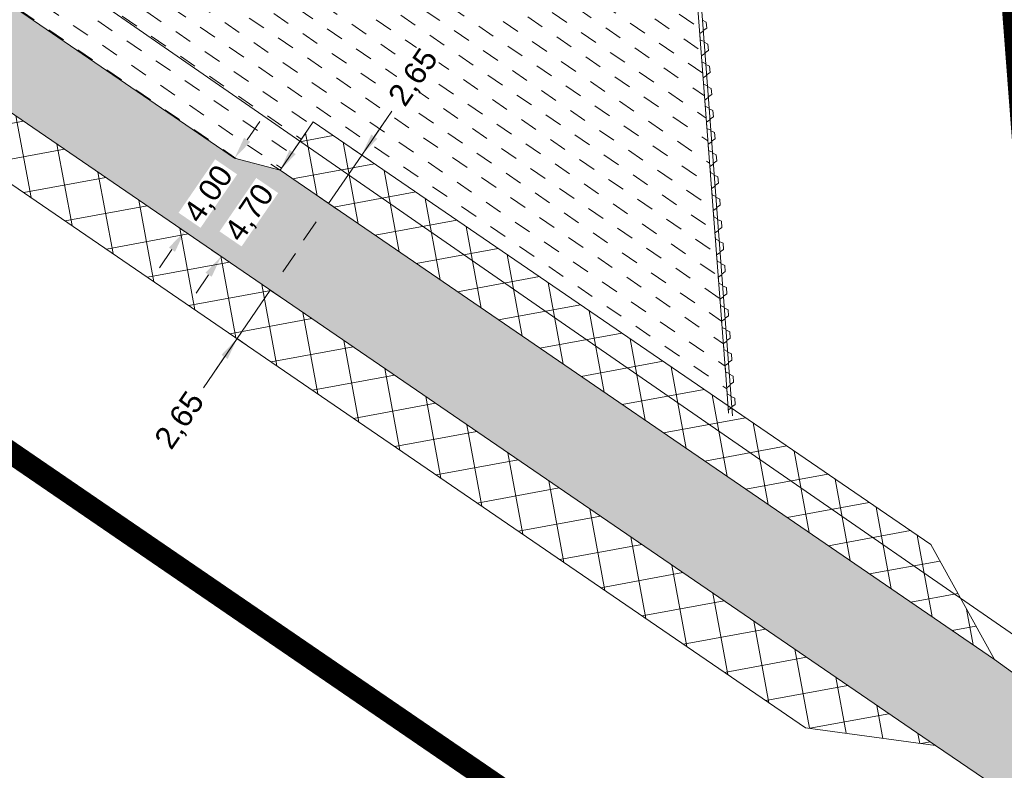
# Model space of a CAD drawing. Header units: metres. Extents: x 68442 to 71740, y 407111 to 411160.
# Tile 72 of 186: x 69949 to 69993, y 407863 to 407896. Entities that reach past the tile are written whole.
import ezdxf

# ---------------------------------------------------------------- set-up
doc = ezdxf.new("R2010")
doc.units = ezdxf.units.M
doc.linetypes.add('XX-CENTER', pattern=[8, 5, -1, 1, -1])
doc.layers.get('Defpoints').update_dxf_attribs({"lineweight": 0})
doc.layers.add('-REVISIE 33kV', color=1, linetype='Continuous', lineweight=0)
doc.layers.add('MACG_alg_werkgrens', color=3, linetype='XX-CENTER', lineweight=0)
doc.layers.add('MACG_n_inr_damwand', color=1, linetype='Continuous', lineweight=0, plot=False, transparency=0.8)
for name, color, linetype, lineweight, transparency in [('MACG_n_maatvoering', 3, 'Continuous', 0, 0.8), ('MACG_n_vhr_arc_auxcrane', 3, 'Continuous', 0, 0.8), ('MACG_n_vhr_arc_craneplatform_18', 150, 'Continuous', 0, 0.8), ('MACG_n_vhr_arc_gravel', 34, 'Continuous', 0, 0.8), ('MACG_n_vhr_arc_preassembly_13.5', 6, 'Continuous', 0, 0.8), ('MACG_n_vhr_kant_', 7, 'Continuous', 0, 0.8)]:
    doc.layers.add(name, color=color, linetype=linetype, lineweight=lineweight, transparency=transparency)
doc.styles.add('MACG_standaard', font='arial.ttf', dxfattribs={"height": 2})
doc.dimstyles.new('MACG_standaard', dxfattribs={"dimscale": 0, "dimtxt": 2, "dimasz": 2, "dimexe": 1, "dimexo": 0.1, "dimgap": 1, "dimtad": 0, "dimzin": 1, "dimtxsty": 'MACG_standaard', "dimcen": 0, "dimclrd": 256, "dimclre": 256, "dimclrt": 256, "dimazin": 0, "dimtfac": 1, "dimtofl": 0, "dimtmove": 1, "dimatfit": 3, "dimfxl": 1, "dimfxlon": 1, "dimtfill": 1, "dimlwd": -1, "dimlwe": -1, "dimarcsym": 0})
pattern_1 = [(100.44947373, (0, 0), (-1.561171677, -0.28792229), []), (190.44947373, (0, 0), (0.28792229, -1.561171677), [])]

# ---------------------------------------------------------------- blocks, each defined once
blk = doc.blocks.new('*D31')
at = {"layer": 'Defpoints', "color": 0, "transparency": 16777216}
for p in [(69958.254, 407890.225), (69955.995, 407886.925), (69955.995, 407886.925)]:
    blk.add_point(p, dxfattribs=at)
at = {"layer": 'MACG_n_maatvoering', "transparency": 16777216}
for p, q in [((69958.819, 407891.051), (69959.384, 407891.876)), ((69958.254, 407890.225), (69957.842, 407890.508)), ((69955.995, 407886.925), (69955.582, 407887.207)), ((69955.43, 407886.1), (69954.865, 407885.274))]:
    blk.add_line(p, q, dxfattribs=at)
for points in [[(69958.682, 407891.145), (69958.957, 407890.956), (69958.254, 407890.225)], [(69955.292, 407886.194), (69955.567, 407886.005), (69955.995, 407886.925)]]:
    blk.add_solid(points, dxfattribs=at)
at = {"layer": 'MACG_n_maatvoering', "transparency": 16777216, "insert": (69957.124, 407888.575), "char_height": 1, "attachment_point": 5, "rotation": 55.606, "style": 'MACG_standaard', "bg_fill": 3, "box_fill_scale": 1.1, "bg_fill_color": 256, "bg_fill_true_color": 13158600, "bg_fill_transparency": 0}
blk.add_mtext('4,00', dxfattribs=at)
blk = doc.blocks.new('*D30')
at = {"layer": 'Defpoints', "color": 0, "transparency": 16777216}
for p in [(69960.301, 407889.675), (69957.645, 407885.795), (69957.645, 407885.795)]:
    blk.add_point(p, dxfattribs=at)
at = {"layer": 'MACG_n_maatvoering', "transparency": 16777216}
for p, q in [((69960.866, 407890.5), (69961.431, 407891.325)), ((69960.301, 407889.675), (69959.888, 407889.957)), ((69957.645, 407885.795), (69957.232, 407886.077)), ((69957.08, 407884.97), (69956.515, 407884.145))]:
    blk.add_line(p, q, dxfattribs=at)
for points in [[(69960.728, 407890.594), (69961.003, 407890.406), (69960.301, 407889.675)], [(69956.943, 407885.064), (69957.218, 407884.876), (69957.645, 407885.795)]]:
    blk.add_solid(points, dxfattribs=at)
at = {"layer": 'MACG_n_maatvoering', "transparency": 16777216, "insert": (69958.973, 407887.735), "char_height": 1, "attachment_point": 5, "rotation": 55.606, "style": 'MACG_standaard', "bg_fill": 3, "box_fill_scale": 1.1, "bg_fill_color": 256, "bg_fill_true_color": 13158600, "bg_fill_transparency": 0}
blk.add_mtext('4,70', dxfattribs=at)
blk = doc.blocks.new('*D29')
at = {"layer": 'Defpoints', "color": 0, "transparency": 16777216}
for p in [(69961.797, 407891.861), (69960.301, 407889.675), (69962.487, 407888.178)]:
    blk.add_point(p, dxfattribs=at)
at = {"layer": 'MACG_n_maatvoering', "transparency": 16777216}
for p, q in [((69965.335, 407892.339), (69963.983, 407890.364)), ((69964.548, 407891.19), (69965.113, 407892.015)), ((69963.983, 407890.364), (69962.487, 407888.178)), ((69963.57, 407890.647), (69964.396, 407890.082)), ((69962.074, 407888.461), (69962.899, 407887.896)), ((69961.922, 407887.353), (69961.357, 407886.528))]:
    blk.add_line(p, q, dxfattribs=at)
for points in [[(69964.41, 407891.284), (69964.685, 407891.095), (69963.983, 407890.364)], [(69961.784, 407887.447), (69962.059, 407887.259), (69962.487, 407888.178)]]:
    blk.add_solid(points, dxfattribs=at)
at = {"layer": 'MACG_n_maatvoering', "transparency": 16777216, "insert": (69966.358, 407893.834), "char_height": 1, "attachment_point": 5, "rotation": 55.606, "style": 'MACG_standaard', "bg_fill": 3, "box_fill_scale": 1.1, "bg_fill_color": 256, "bg_fill_true_color": 13158600, "bg_fill_transparency": 0}
blk.add_mtext('2,65', dxfattribs=at)
blk = doc.blocks.new('*D28')
at = {"layer": 'Defpoints', "color": 0, "transparency": 16777216}
for p in [(69959.831, 407884.299), (69958.334, 407882.113), (69958.365, 407882.092)]:
    blk.add_point(p, dxfattribs=at)
at = {"layer": 'MACG_n_maatvoering', "transparency": 16777216}
for p, q in [((69960.427, 407885.103), (69960.991, 407885.928)), ((69959.862, 407884.278), (69958.365, 407882.092)), ((69959.862, 407884.278), (69960.274, 407883.995)), ((69956.848, 407879.876), (69958.365, 407882.092)), ((69958.365, 407882.092), (69958.778, 407881.809)), ((69957.8, 407881.266), (69957.236, 407880.441))]:
    blk.add_line(p, q, dxfattribs=at)
for points in [[(69960.289, 407885.197), (69960.564, 407885.009), (69959.862, 407884.278)], [(69957.663, 407881.36), (69957.938, 407881.172), (69958.365, 407882.092)]]:
    blk.add_solid(points, dxfattribs=at)
at = {"layer": 'MACG_n_maatvoering', "transparency": 16777216, "insert": (69955.825, 407878.381), "char_height": 1, "attachment_point": 5, "rotation": 55.606, "style": 'MACG_standaard', "bg_fill": 3, "box_fill_scale": 1.1, "bg_fill_color": 256, "bg_fill_true_color": 13158600, "bg_fill_transparency": 0}
blk.add_mtext('2,65', dxfattribs=at)

msp = doc.modelspace()

# ---------------------------------------------------------------- hatches: boundary and pattern name
at = {"layer": 'MACG_n_vhr_arc_auxcrane'}
h = msp.add_hatch(dxfattribs=at)
h.set_pattern_fill('ACO-BETON_DETAIL', color=256, scale=2, angle=90, style=0, pattern_type=2)
h.set_pattern_definition([(90, (0, 0), (-0.6, 0.3), [0, -0.6])])
h.paths.add_polyline_path([(71104.603, 407276.388), (71100.358, 407269.862), (71096.479, 407264.662), (71073.048, 407241.19), (71055.238, 407227.989), (71038.574, 407220.174), (71017.646, 407213.432), (70997.279, 407210.279), (70970.533, 407211.312), (70939.98, 407218.436), (70920.131, 407228.266), (70892.762, 407246.304), (70881.949, 407253.646), (70843.717, 407279.557), (70818.155, 407297.249), (70743.743, 407349.148), (70723.547, 407363.902), (70691.358, 407385.965), (70689.312, 407386.516), (70663.266, 407404.368), (70642.756, 407418.664), (70549.196, 407483.049), (70441.196, 407557.929), (70380.254, 407599.928), (70359.975, 407614.54), (70327.834, 407636.672), (70325.789, 407637.228), (70303.448, 407652.612), (70279.296, 407669.487), (70165.436, 407747.808), (70137.116, 407767.369), (70054.657, 407824.328), (70012.778, 407852.992), (69992.502, 407867.631), (69960.301, 407889.675), (69958.254, 407890.225), (69932.198, 407908.062), (69911.695, 407922.368), (69898.531, 407931.425), (69878.799, 407944.383), (69877.926, 407945.287), (69877.111, 407946.172), (69876.297, 407947.067), (69875.501, 407947.973), (69874.717, 407948.899), (69873.954, 407949.823), (69873.19, 407950.757), (69872.445, 407951.703), (69871.711, 407952.659), (69870.997, 407953.624), (69870.284, 407954.598), (69869.589, 407955.585), (69868.905, 407956.581), (69868.242, 407957.586), (69867.589, 407958.591), (69866.945, 407959.617), (69866.321, 407960.643), (69865.708, 407961.678), (69865.105, 407962.724), (69864.521, 407963.78), (69863.949, 407964.835), (69863.385, 407965.911), (69862.843, 407966.986), (69862.309, 407968.063), (69861.796, 407969.162), (69860.812, 407971.35), (69860.338, 407972.469), (69859.886, 407973.584), (69859.443, 407974.7), (69859.021, 407975.827), (69858.609, 407976.961), (69858.207, 407978.098), (69857.824, 407979.246), (69857.463, 407980.391), (69857.11, 407981.538), (69856.779, 407982.705), (69856.458, 407983.858), (69856.145, 407985.027), (69855.864, 407986.193), (69855.582, 407987.37), (69855.331, 407988.548), (69855.09, 407989.732), (69854.859, 407990.908), (69854.647, 407992.097), (69854.456, 407993.293), (69854.275, 407994.479), (69854.114, 407995.675), (69853.963, 407996.872), (69853.833, 407998.068), (69853.712, 407999.264), (69853.611, 408000.472), (69853.531, 408001.669), (69853.461, 408002.875), (69853.41, 408004.081), (69853.37, 408005.277), (69853.35, 408006.486), (69853.35, 408007.692), (69853.36, 408008.898), (69853.39, 408010.105), (69853.43, 408011.301), (69853.491, 408012.509), (69853.571, 408013.715), (69853.662, 408014.912), (69853.772, 408016.118), (69853.893, 408017.314), (69854.034, 408018.51), (69854.184, 408019.707), (69854.356, 408020.905), (69854.547, 408022.092), (69854.748, 408023.278), (69854.969, 408024.464), (69855.2, 408025.64), (69855.452, 408026.828), (69855.723, 408028.005), (69856.004, 408029.169), (69856.296, 408030.335), (69856.608, 408031.504), (69856.94, 408032.66), (69857.282, 408033.816), (69857.644, 408034.972), (69858.016, 408036.119), (69858.408, 408037.255), (69858.81, 408038.389), (69859.222, 408039.517), (69859.665, 408040.644), (69860.107, 408041.758), (69860.57, 408042.876), (69861.053, 408043.982), (69861.546, 408045.078), (69862.057, 408046.173), (69862.57, 408047.258), (69887.002, 408096.243), (69911.99, 408137.012), (69922.689, 408152.705), (69959.672, 408205.279), (69965.122, 408212.934), (69980.171, 408233.211), (69982.771, 408237.818), (69998.851, 408267.442), (69999.196, 408269.55), (70012.625, 408294.288), (70020.261, 408312.998), (70027.965, 408324.919), (70035.652, 408335.869), (70045.209, 408349.305), (70055.034, 408362.942), (70058.469, 408370.849), (70060.02, 408382.34), (70059.849, 408384.812), (70059.31, 408392.61), (70057.39, 408399.52), (70053.54, 408411.74), (70045.78, 408436.54), (70035.86, 408467.97), (70030.1, 408466.23), (70041.593, 408429.288), (70048.063, 408408.425), (70052.74, 408393.82), (70053.172, 408391.093), (70054.29, 408384.03), (70053.76, 408374.91), (70053.079, 408372.262), (70051.1, 408365.158), (70041.922, 408351.585), (70032.385, 408338.177), (70024.647, 408327.155), (70016.833, 408315.063), (70009.109, 408296.196), (69976.11, 408235.403), (69961.58, 408214.856), (69956.407, 408207.589), (69919.4, 408154.982), (69908.63, 408139.185), (69883.501, 408098.184), (69858.972, 408049.005), (69858.437, 408047.874), (69857.91, 408046.746), (69857.395, 408045.602), (69856.889, 408044.441), (69856.4, 408043.261), (69855.944, 408042.112), (69855.482, 408040.936), (69855.046, 408039.744), (69854.632, 408038.575), (69854.223, 408037.389), (69853.833, 408036.187), (69853.455, 408034.98), (69853.1, 408033.779), (69852.753, 408032.572), (69852.423, 408031.337), (69852.12, 408030.124), (69851.83, 408028.924), (69851.546, 408027.692), (69851.281, 408026.44), (69851.04, 408025.216), (69850.809, 408023.978), (69850.6, 408022.744), (69850.401, 408021.506), (69850.22, 408020.24), (69850.063, 408018.994), (69849.916, 408017.749), (69849.791, 408016.501), (69849.676, 408015.245), (69849.581, 408013.999), (69849.497, 408012.742), (69849.434, 408011.468), (69849.392, 408010.222), (69849.36, 408008.965), (69849.35, 408007.709), (69849.35, 408006.453), (69849.371, 408005.177), (69849.413, 408003.931), (69849.465, 408002.675), (69849.539, 408001.418), (69849.623, 408000.172), (69849.729, 407998.897), (69849.855, 407997.65), (69849.991, 407996.404), (69850.148, 407995.159), (69850.315, 407993.911), (69850.504, 407992.676), (69850.703, 407991.431), (69850.927, 407990.172), (69851.167, 407988.948), (69851.415, 407987.731), (69851.681, 407986.486), (69851.975, 407985.258), (69852.268, 407984.041), (69852.599, 407982.806), (69852.928, 407981.621), (69853.274, 407980.404), (69853.643, 407979.202), (69854.02, 407978.011), (69854.424, 407976.798), (69854.844, 407975.612), (69855.268, 407974.443), (69855.711, 407973.261), (69856.173, 407972.096), (69856.643, 407970.937), (69857.145, 407969.75), (69858.16, 407967.494), (69858.705, 407966.328), (69859.265, 407965.198), (69859.828, 407964.083), (69860.419, 407962.953), (69861.013, 407961.859), (69861.621, 407960.758), (69862.255, 407959.659), (69862.891, 407958.585), (69863.541, 407957.515), (69864.217, 407956.438), (69864.896, 407955.394), (69865.587, 407954.346), (69866.305, 407953.301), (69867.034, 407952.266), (69867.775, 407951.253), (69868.517, 407950.251), (69869.288, 407949.247), (69870.07, 407948.254), (69870.863, 407947.283), (69871.649, 407946.332), (69872.473, 407945.36), (69873.315, 407944.401), (69874.16, 407943.472), (69875.015, 407942.543), (69876.23, 407941.284), (69896.301, 407928.104), (69909.436, 407919.068), (69929.939, 407904.762), (69989.846, 407863.751), (70010.518, 407849.691), (70052.39, 407821.032), (70134.842, 407764.077), (70163.166, 407744.515), (70277.036, 407666.186), (70297.513, 407651.842), (70357.309, 407610.668), (70377.994, 407596.628), (70438.921, 407554.638), (70546.922, 407479.757), (70640.495, 407415.365), (70661.005, 407401.069), (70720.889, 407360.024), (70741.481, 407345.848), (70815.872, 407293.964), (70841.457, 407276.257), (70879.706, 407250.335), (70890.538, 407242.98), (70918.135, 407224.79), (70938.62, 407214.646), (70969.997, 407207.33), (70997.51, 407206.267), (71018.571, 407209.528), (71040.042, 407216.444), (71057.298, 407224.537), (71075.668, 407238.154), (71099.513, 407262.04), (71103.641, 407267.574), (71107.189, 407273.029)])
at = {"layer": 'MACG_n_vhr_arc_craneplatform_18'}
h = msp.add_hatch(dxfattribs=at)
h.set_pattern_fill('ANSI37', color=256, angle=55.4495, style=0)
h.set_pattern_definition(pattern_1)
h.paths.add_polyline_path([(69929.939, 407904.762), (69932.816, 407899.582), (69983.977, 407864.559), (69989.846, 407863.751)])
h = msp.add_hatch(dxfattribs=at)
h.set_pattern_fill('ANSI37', color=256, angle=55.4495, style=0)
h.set_pattern_definition(pattern_1)
h.paths.add_polyline_path([(69961.797, 407891.861), (69960.301, 407889.675), (69992.502, 407867.631), (69989.625, 407872.811)])
at = {"layer": 'MACG_n_vhr_arc_gravel'}
h = msp.add_hatch(dxfattribs=at)
h.set_pattern_fill('GOST_GLASS', color=256, scale=0.2, angle=520.0859, style=0)
h.set_pattern_definition([(273.21993453, (35012.6843, 204126.80925), (-0.56535144, -0.6327540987), [0.5, -0.7]), (273.21993453, (35012.543, 204126.65106), (-0.56535144, -0.6327540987), [0.2, -1]), (273.21993453, (35012.8425, 204126.6679), (-0.56535144, -0.6327540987), [0.2, -1])])
h.paths.add_polyline_path([(70025.251, 408271.452, -0.41262), (70016.486, 408267.736, -0.415809), (70012.749, 408276.548), (70009.045, 408278.058, 0.415809), (70014.996, 408264.023, 0.41262), (70028.955, 408269.942)])
h.paths.add_polyline_path([(70023.004, 408283.977, 0.41262), (70009.045, 408278.058), (70012.749, 408276.548, -0.41262), (70021.514, 408280.264, -0.415809), (70025.251, 408271.452), (70028.955, 408269.942, 0.415809)])
h.paths.add_polyline_path([(69961.004, 407918.977, 1), (69952.996, 407899.023, 1)])
h.paths.add_polyline_path([(69954.486, 407902.736, -1), (69959.514, 407915.264, -1)], flags=16)
h.paths.add_polyline_path([(70328.004, 407665.977, 1), (70319.996, 407646.023, 1)])
h.paths.add_polyline_path([(70321.486, 407649.736, -1), (70326.514, 407662.264, -1)], flags=16)
h.paths.add_polyline_path([(70683.996, 407395.023, 1), (70692.004, 407414.977, 1)])
h.paths.add_polyline_path([(70690.514, 407411.264, -1), (70685.486, 407398.736, -1)], flags=16)
at = {"layer": 'MACG_n_vhr_arc_preassembly_13.5'}
h = msp.add_hatch(dxfattribs=at)
h.set_pattern_fill('DASH', color=256, scale=0.5, angle=145.5146)
h.set_pattern_definition([(145.514587, (69982.37296, 409427.91986), (-1.103683, -0.2048462), [0.79375, -0.79375])])
edge = h.paths.add_edge_path()
edge.add_line((69964.667, 407920.151), (69978.065, 407910.956))
edge.add_line((69978.065, 407910.956), (69980.493, 407879.063))
edge.add_line((69980.493, 407879.063), (69961.797, 407891.861))
edge.add_line((69961.797, 407891.861), (69960.301, 407889.675))
edge.add_line((69960.301, 407889.675), (69958.254, 407890.225))
edge.add_line((69958.254, 407890.225), (69948.61, 407896.784))
edge.add_line((69948.61, 407896.784), (69951.002, 407900.079))
edge.add_arc((69957, 407909), 10.75, 236.0869, 415.5146)
edge.add_line((69963.087, 407917.861), (69964.667, 407920.151))

# ---------------------------------------------------------------- linework, layer by layer
at = {"layer": 'MACG_alg_werkgrens', "ltscale": 10, "const_width": 1, "flags": 128}
for points in [[(71465.406, 407420.649), (71462.648, 407413.139), (71437.76, 407423.219), (71431.706, 407426.394), (71412.362, 407436.329), (71404.772, 407439.8), (71316.491, 407480.179), (71284.757, 407496.468), (71249.36, 407511.986), (71214.962, 407529.71), (71191.396, 407483.927), (71150.589, 407404.732), (71168.177, 407392.902), (71161.286, 407373.515), (71144.93, 407344.206), (71115.901, 407287.439), (71113.936, 407270.957), (71078.17, 407236.48), (71058.5, 407222.66), (71032.65, 407211.546), (71010.252, 407205.593), (70981.457, 407204.101), (70943.412, 407210.809), (70922.41, 407219.64), (70878.588, 407248.774), (70729.287, 407351.852), (70728.011, 407352.727), (70721.986, 407343.937), (70649.092, 407393.899), (70655.14, 407402.682), (70545.753, 407478.064), (70437.714, 407552.884), (70364.415, 407603.356), (70358.371, 407594.578), (70285.156, 407644.993), (70291.2, 407653.77), (70290.166, 407654.482), (70161.924, 407742.734), (70051.196, 407819.283), (69996.965, 407856.448), (69990.953, 407847.665), (69918.942, 407896.96), (69924.665, 407905.98), (69895.152, 407926.411), (69875.283, 407939.445), (69866.942, 407949.246), (69858.226, 407963.205), (69853.141, 407974.836), (69850.175, 407984.571), (69848.045, 407995.783), (69847.238, 408005.92), (69847.575, 408017.366), (69850.692, 408034.812), (69856.32, 408050.261), (69881.049, 408099.821), (69906.237, 408140.878), (69967.707, 408228.575), (69960.209, 408232.624), (70003.187, 408311.8), (70010.402, 408307.905), (70017.122, 408319.519), (70025.131, 408331.446), (70040.788, 408352.956), (70049.799, 408367.543), (70051.76, 408375.163), (70051.76, 408388.582), (70050.801, 408393.32), (70041.254, 408423.688), (70025.21, 408462.21), (70000, 408479.97), (70026.48, 408518.11), (70037.55, 408530.34), (70000.74, 408556.19), (69948.82, 408555.87), (69945.706, 408544.622), (69935.731, 408545.183), (69934.935, 408531.604), (69933.362, 408531.647), (69909.742, 408532.502), (69886.023, 408533.491), (69877.993, 408531.836), (69872.373, 408529.287), (69866.167, 408524.444), (69862.498, 408520.061), (69837.613, 408484.605), (69809.513, 408445.146), (69781.226, 408404.8), (69725.804, 408325.916), (69710.272, 408304.049), (69716.446, 408293.344), (69670.885, 408229.882), (69661.509, 408235.01), (69616.618, 408171.189), (69587.096, 408130.353), (69560.303, 408110.729), (69539.944, 408104.392), (69528.345, 408103.56), (69507.689, 408106.382), (69464.232, 408116.875), (69390.794, 408134.475), (69305.748, 408154.827), (69258.955, 408166.338), (69256.366, 408156.094), (69179.705, 408174.624), (69182.444, 408184.419), (69087.142, 408207.366), (69023.233, 408222.725), (68907.132, 408250.608), (68902.908, 408251.859), (68900.299, 408241.591), (68835.419, 408257.387), (68829.632, 408258.796), (68832.328, 408268.999), (68737.755, 408291.435), (68644.879, 408313.766), (68615.273, 408320.987), (68594.693, 408327.905), (68576.927, 408338.663), (68562.076, 408352.857), (68546.452, 408379.502), (68540.008, 408412.479), (68541.066, 408429.152), (68546.111, 408448.237), (68554.716, 408465.172), (68568.02, 408486.068), (68572.082, 408493.356), (68609.76, 408545.329), (68617.565, 408556.908), (68611.491, 408569.232), (68613.993, 408571.672), (68618.227, 408575.759), (68626.695, 408569.435), (68642.688, 408558.198), (68662.531, 408551.978), (68668.417, 408551.15), (68681.155, 408552.078), (68777.078, 408555.179), (68865.598, 408557.839), (68968.374, 408561.089), (68968.042, 408571.651), (69050.82, 408574.296), (69051.157, 408563.567), (69101.098, 408565.358), (69165.377, 408568.999), (69201.139, 408575.735), (69238.476, 408587.237), (69270.772, 408598.893), (69301.489, 408607.78), (69333.401, 408612.335), (69363.39, 408613.518), (69363.055, 408624.14), (69449.855, 408626.87), (69450.192, 408616.199), (69480.35, 408617.459), (69579.387, 408620.368), (69614.723, 408622.63), (69659.05, 408629.938), (69712.969, 408640.811), (69764.613, 408650.999), (69762.56, 408661.426), (69838.754, 408676.274), (69854.066, 408668.451), (69862.318, 408670.115), (69871.007, 408670.753), (69877.268, 408669.616), (69884.534, 408665.432, 0.115056), (69905.12, 408655.227), (69931.992, 408655.635), (69931.738, 408665.079), (69938.17, 408668.13), (69963.51, 408670.944), (69968.941, 408666.443), (70014.092, 408666.62), (70013.062, 408666.64), (70052.031, 408665.879), (70108.785, 408664.771), (70108.492, 408626.708), (70110.09, 408574.745), (70140.741, 408574.068), (70179.845, 408576.978), (70179.492, 408582.411), (70179.031, 408601.284), (70178.231, 408626.657), (70181.15, 408635.23), (70209.1, 408636.03), (70213.163, 408636.958), (70243.092, 408639.29), (70307.758, 408639.306), (70343.557, 408641.26), (70345.206, 408641.26), (70348.034, 408642.108), (70362.751, 408644.755), (70395.793, 408649.478), (70408.702, 408650.577), (70462.537, 408652.339), (70514.375, 408653.899), (70565.274, 408655.659), (70615.598, 408657.229), (70697.729, 408659.789), (70697.418, 408670.422), (70790.324, 408673.323), (70790.641, 408662.506), (70800.376, 408662.581), (70824.594, 408660.546), (70844.968, 408657.027), (70866.867, 408651.43), (70890.771, 408644.483), (70907.698, 408639.7), (70924.847, 408635.915), (70950.418, 408631.746), (70970.909, 408629.969), (70995.819, 408629.65), (71028.881, 408630.449), (71080.388, 408632.239), (71137.011, 408633.806), (71136.703, 408644.531), (71229.599, 408647.351), (71229.915, 408636.714), (71266.395, 408637.869), (71303.344, 408639.089), (71382.507, 408641.709), (71438.798, 408643.409), (71473.55, 408644.498), (71500.58, 408646.369), (71530.71, 408651.273), (71551.002, 408656.043), (71572.149, 408662.424), (71569.02, 408672.348), (71657.68, 408700.266), (71664.655, 408678.126), (71673.979, 408641.979), (71625.171, 408626.246), (71590.668, 408648.917), (71584.955, 408652.174), (71567.883, 408646.935), (71559.774, 408644.344), (71531.935, 408638.002), (71507.048, 408633.798), (71478.724, 408631.138), (71468.632, 408630.812), (71416.841, 408629.098), (71228.116, 408623.147), (71229.461, 408586.715), (71178.215, 408584.813), (71151.058, 408616.106), (71146.916, 408620.699), (71040.783, 408617.356), (70988.897, 408616.225), (70970.676, 408616.505), (70947.885, 408618.458), (70921.561, 408622.803), (70904.249, 408626.625), (70852.735, 408641.218), (70841.996, 408643.938), (70822.693, 408647.276), (70799.636, 408649.208), (70788.663, 408649.061), (70789.991, 408613.085), (70738.91, 408611.189), (70712.52, 408641.822), (70708.479, 408646.829), (70424.502, 408637.837), (70408.438, 408637.263), (70397.35, 408635.843), (70386.61, 408634.549), (70376.012, 408632.71), (70360.761, 408629.878), (70353.585, 408621.127), (70363.582, 408543.674), (70361.281, 408539.705), (70365.314, 408451.569), (70364.256, 408404.678), (70367.836, 408365.748), (70374.776, 408321.971), (70384.599, 408277.163), (70396.634, 408235.657), (70410.682, 408196.472), (70436.61, 408135.984, -0.152361), (70447.619, 408125.306), (70453.92, 408115.911), (70470.126, 408087.78), (70486.342, 408065.104), (70482.343, 408062.878), (70503.254, 408033.442), (70527.367, 408001.27), (70555.217, 407970.242), (70589.376, 407936.652), (70638.984, 407895.054), (70665.899, 407875.91), (70668.25, 407879.794), (70677.505, 407872.509), (70719.039, 407847.669), (70758.4, 407822.34), (70775.091, 407782.344), (70841.348, 407747.704), (70908.119, 407712.795), (70911.322, 407718.92), (70949.973, 407708.535), (71003.554, 407681.932), (71013.434, 407700.68), (71080.281, 407665.416), (71160.477, 407596.544), (71171.337, 407593.164), (71190.181, 407586.248), (71207.298, 407579.286), (71234.021, 407566.554), (71277.874, 407543.714), (71304.765, 407528.777), (71331.295, 407511.637), (71350.687, 407502.493), (71366.901, 407505.469), (71378.503, 407523.138), (71443.522, 407480.851, -0.217366), (71465.406, 407420.649)], [(70449.751, 408032.163), (70449.751, 408032.163), (70437.26, 408048.557), (70414.446, 408089.512, -0.374008), (70400.275, 408120.193), (70381.121, 408153.533), (70372.268, 408163.828), (70353.318, 408204.864), (70334.342, 408247.817), (70308.213, 408318.397), (70297.487, 408362.168), (70288.889, 408397.157), (70280.291, 408432.15), (70275.143, 408459.922), (70272.268, 408479.577), (70270.836, 408507.892), (70305.356, 408513.047), (70308.932, 408516.528), (70286.132, 408539.946), (70289.559, 408543.501), (70271.349, 408561.055), (70272.887, 408576.356), (70305.692, 408609.863), (70303.117, 408628.631), (70214.729, 408626.476, 0.408017), (70190.072, 408599.729), (70194.782, 408539.543), (70180.571, 408538.431), (70173.023, 408540.32), (70162.754, 408538.249), (70123.209, 408526.059), (70117.394, 408545.262), (70096.494, 408538.74), (70089.025, 408536.409), (70069.326, 408530.261), (70064.97, 408530.261), (70064.97, 408530.261), (70032.386, 408502.995), (70024.178, 408496.558), (70024.783, 408494.331), (70030.873, 408475.178), (70040.424, 408478.287), (70065.288, 408399.01, -0.169189), (70062.026, 408359.704), (70044.785, 408334.682), (70029.708, 408312.801), (70025.151, 408301.657), (70055.079, 408289.647), (70035.99, 408242.051), (69983.206, 408225.941), (69958.716, 408190.459), (69928.81, 408147.129), (69891.671, 408088.635), (69874.644, 408051.766), (69867.207, 408035.66), (69868.166, 408034.583), (69864.003, 408016.615), (69863.573, 408003.322), (69866.171, 407986.393), (69870.823, 407973.579), (69882.918, 407954.884), (69901.665, 407941.327), (69931.143, 407921.235), (69949.417, 407947.806), (69991.674, 407918.794), (69995.138, 407873.29), (70296.881, 407665.423), (70317.094, 407694.851), (70359.37, 407665.826), (70362.861, 407619.969), (70630.25, 407435.768), (70660.421, 407415.003), (70680.436, 407444.142), (70722.713, 407415.117), (70726.166, 407369.755), (70746.399, 407355.829), (70860.012, 407276.97), (70923.64, 407234.339), (70930.51, 407230.937), (70942.36, 407225.069), (70957.548, 407221.528), (70971.471, 407218.281), (70982.063, 407217.872), (70996.886, 407217.299), (71015.507, 407220.097), (71035.843, 407226.792, -0.788795), (71046.434, 407275.744), (71049.352, 407277.993), (71063.781, 407306.584), (71073.046, 407323.92), (71078.986, 407335.034), (71087.075, 407350.169), (71114.981, 407403.763), (71133.436, 407394.253), (71179.714, 407483.087), (71218.767, 407558.877), (71211.959, 407562.385), (71175.728, 407577.356), (71153.873, 407584.711), (71134.026, 407590.44), (71112.744, 407597.537), (71091.531, 407605.714), (71060.724, 407614.389, -0.09505), (71052.716, 407619.868), (71041.845, 407625.02), (70995.129, 407648.794), (70996.507, 407651.409), (70889.072, 407707.568), (70786.374, 407761.327), (70748.986, 407780.821), (70719.814, 407796.404, -0.291353), (70694.998, 407808.622), (70652.208, 407834.486), (70644.454, 407840.479), (70647.408, 407845.653), (70642.74, 407848.811), (70629.043, 407859.346), (70617.43, 407868.279), (70606.968, 407876.325), (70598.635, 407882.735), (70585.65, 407892.722), (70579.8, 407897.745), (70571.586, 407905.173), (70565.007, 407911.122), (70557.904, 407917.544), (70552.796, 407922.163), (70546.418, 407927.931), (70536.509, 407936.891), (70533.553, 407939.886), (70527.429, 407946.09), (70518.812, 407954.821), (70511.889, 407961.835), (70505.061, 407968.754), (70496.289, 407977.642), (70489.386, 407985.104), (70479.295, 408002.881), (70473.931, 408010.063), (70469.694, 408015.735), (70464.149, 408023.159), (70460.157, 408028.486), (70449.751, 408032.163)]]:
    msp.add_lwpolyline(points, format="xyb", dxfattribs=at)
at = {"layer": 'MACG_n_inr_damwand'}
for p, q in [((69980.693, 407878.605), (69978.223, 407911.047)), ((69979.334, 407896.455), (69979.333, 407896.47)), ((69979.335, 407896.44), (69979.334, 407896.455)), ((69979.507, 407896.358), (69979.335, 407896.44)), ((69979.371, 407895.971), (69979.528, 407896.078)), ((69979.528, 407896.078), (69979.507, 407896.358)), ((69979.216, 407895.834), (69979.373, 407895.941)), ((69979.238, 407895.555), (69979.216, 407895.834)), ((69979.373, 407895.941), (69979.371, 407895.971)), ((69979.409, 407895.473), (69979.238, 407895.555)), ((69979.41, 407895.458), (69979.409, 407895.473)), ((69979.411, 407895.443), (69979.41, 407895.458)), ((69979.583, 407895.361), (69979.411, 407895.443)), ((69979.604, 407895.081), (69979.583, 407895.361)), ((69979.292, 407894.837), (69979.449, 407894.944)), ((69979.314, 407894.558), (69979.292, 407894.837)), ((69979.447, 407894.974), (69979.604, 407895.081)), ((69979.449, 407894.944), (69979.447, 407894.974)), ((69979.485, 407894.476), (69979.314, 407894.558)), ((69979.486, 407894.461), (69979.485, 407894.476)), ((69979.487, 407894.446), (69979.486, 407894.461)), ((69979.658, 407894.363), (69979.487, 407894.446)), ((69979.68, 407894.084), (69979.658, 407894.363)), ((69979.368, 407893.84), (69979.525, 407893.947)), ((69979.389, 407893.561), (69979.368, 407893.84)), ((69979.523, 407893.977), (69979.68, 407894.084)), ((69979.525, 407893.947), (69979.523, 407893.977)), ((69979.561, 407893.478), (69979.389, 407893.561)), ((69979.562, 407893.464), (69979.561, 407893.478)), ((69979.563, 407893.449), (69979.562, 407893.464)), ((69979.734, 407893.366), (69979.563, 407893.449)), ((69979.444, 407892.843), (69979.601, 407892.95)), ((69979.599, 407892.98), (69979.756, 407893.087)), ((69979.601, 407892.95), (69979.599, 407892.98)), ((69979.756, 407893.087), (69979.734, 407893.366)), ((69979.465, 407892.564), (69979.444, 407892.843)), ((69979.637, 407892.481), (69979.465, 407892.564)), ((69979.638, 407892.466), (69979.637, 407892.481)), ((69979.639, 407892.451), (69979.638, 407892.466)), ((69979.81, 407892.369), (69979.639, 407892.451)), ((69979.675, 407891.983), (69979.831, 407892.09)), ((69979.831, 407892.09), (69979.81, 407892.369)), ((69979.52, 407891.846), (69979.677, 407891.953)), ((69979.541, 407891.566), (69979.52, 407891.846)), ((69979.677, 407891.953), (69979.675, 407891.983)), ((69979.712, 407891.484), (69979.541, 407891.566)), ((69979.714, 407891.469), (69979.712, 407891.484)), ((69979.715, 407891.454), (69979.714, 407891.469)), ((69979.886, 407891.372), (69979.715, 407891.454)), ((69979.907, 407891.093), (69979.886, 407891.372)), ((69979.596, 407890.849), (69979.753, 407890.956)), ((69979.617, 407890.569), (69979.596, 407890.849)), ((69979.75, 407890.986), (69979.907, 407891.093)), ((69979.753, 407890.956), (69979.75, 407890.986)), ((69979.788, 407890.487), (69979.617, 407890.569)), ((69979.789, 407890.472), (69979.788, 407890.487)), ((69979.791, 407890.457), (69979.789, 407890.472)), ((69979.962, 407890.375), (69979.791, 407890.457)), ((69979.983, 407890.096), (69979.962, 407890.375)), ((69979.672, 407889.851), (69979.829, 407889.959)), ((69979.693, 407889.572), (69979.672, 407889.851)), ((69979.826, 407889.989), (69979.983, 407890.096)), ((69979.829, 407889.959), (69979.826, 407889.989)), ((69979.864, 407889.49), (69979.693, 407889.572)), ((69979.865, 407889.475), (69979.864, 407889.49)), ((69979.867, 407889.46), (69979.865, 407889.475)), ((69980.038, 407889.378), (69979.867, 407889.46)), ((69979.748, 407888.854), (69979.904, 407888.962)), ((69979.902, 407888.991), (69980.059, 407889.099)), ((69979.904, 407888.962), (69979.902, 407888.991)), ((69980.059, 407889.099), (69980.038, 407889.378)), ((69979.769, 407888.575), (69979.748, 407888.854)), ((69979.94, 407888.493), (69979.769, 407888.575)), ((69979.941, 407888.478), (69979.94, 407888.493)), ((69979.942, 407888.463), (69979.941, 407888.478)), ((69980.114, 407888.381), (69979.942, 407888.463)), ((69979.978, 407887.994), (69980.135, 407888.102)), ((69980.135, 407888.102), (69980.114, 407888.381)), ((69979.823, 407887.857), (69979.98, 407887.964)), ((69979.845, 407887.578), (69979.823, 407887.857)), ((69979.98, 407887.964), (69979.978, 407887.994)), ((69980.016, 407887.496), (69979.845, 407887.578)), ((69980.017, 407887.481), (69980.016, 407887.496)), ((69980.018, 407887.466), (69980.017, 407887.481)), ((69980.19, 407887.384), (69980.018, 407887.466)), ((69980.211, 407887.104), (69980.19, 407887.384)), ((69979.899, 407886.86), (69980.056, 407886.967)), ((69979.921, 407886.581), (69979.899, 407886.86)), ((69980.054, 407886.997), (69980.211, 407887.104)), ((69980.056, 407886.967), (69980.054, 407886.997)), ((69980.092, 407886.499), (69979.921, 407886.581)), ((69980.093, 407886.484), (69980.092, 407886.499)), ((69980.094, 407886.469), (69980.093, 407886.484)), ((69980.265, 407886.387), (69980.094, 407886.469)), ((69980.287, 407886.107), (69980.265, 407886.387)), ((69979.975, 407885.863), (69980.132, 407885.97)), ((69979.996, 407885.584), (69979.975, 407885.863)), ((69980.13, 407886), (69980.287, 407886.107)), ((69980.132, 407885.97), (69980.13, 407886)), ((69980.168, 407885.502), (69979.996, 407885.584)), ((69980.169, 407885.487), (69980.168, 407885.502)), ((69980.17, 407885.472), (69980.169, 407885.487)), ((69980.341, 407885.389), (69980.17, 407885.472)), ((69980.363, 407885.11), (69980.341, 407885.389)), ((69980.051, 407884.866), (69980.208, 407884.973)), ((69980.206, 407885.003), (69980.363, 407885.11)), ((69980.208, 407884.973), (69980.206, 407885.003)), ((69980.072, 407884.587), (69980.051, 407884.866)), ((69980.244, 407884.504), (69980.072, 407884.587)), ((69980.245, 407884.489), (69980.244, 407884.504)), ((69980.246, 407884.475), (69980.245, 407884.489)), ((69980.417, 407884.392), (69980.246, 407884.475)), ((69980.282, 407884.006), (69980.438, 407884.113)), ((69980.438, 407884.113), (69980.417, 407884.392)), ((69980.127, 407883.869), (69980.284, 407883.976)), ((69980.148, 407883.59), (69980.127, 407883.869)), ((69980.284, 407883.976), (69980.282, 407884.006)), ((69980.32, 407883.507), (69980.148, 407883.59)), ((69980.321, 407883.492), (69980.32, 407883.507)), ((69980.322, 407883.477), (69980.321, 407883.492)), ((69980.493, 407883.395), (69980.322, 407883.477)), ((69980.514, 407883.116), (69980.493, 407883.395)), ((69980.203, 407882.872), (69980.36, 407882.979)), ((69980.224, 407882.592), (69980.203, 407882.872)), ((69980.357, 407883.009), (69980.514, 407883.116)), ((69980.36, 407882.979), (69980.357, 407883.009)), ((69980.395, 407882.51), (69980.224, 407882.592)), ((69980.397, 407882.495), (69980.395, 407882.51)), ((69980.398, 407882.48), (69980.397, 407882.495)), ((69980.569, 407882.398), (69980.398, 407882.48)), ((69980.59, 407882.119), (69980.569, 407882.398)), ((69980.279, 407881.875), (69980.436, 407881.982)), ((69980.3, 407881.595), (69980.279, 407881.875)), ((69980.433, 407882.012), (69980.59, 407882.119)), ((69980.436, 407881.982), (69980.433, 407882.012)), ((69980.471, 407881.513), (69980.3, 407881.595)), ((69980.472, 407881.498), (69980.471, 407881.513)), ((69980.474, 407881.483), (69980.472, 407881.498)), ((69980.645, 407881.401), (69980.474, 407881.483)), ((69980.666, 407881.122), (69980.645, 407881.401)), ((69980.355, 407880.877), (69980.511, 407880.985)), ((69980.509, 407881.015), (69980.666, 407881.122)), ((69980.511, 407880.985), (69980.509, 407881.015)), ((69980.518, 407878.725), (69980.355, 407880.877)), ((69980.376, 407880.598), (69980.355, 407880.877)), ((69980.547, 407880.516), (69980.376, 407880.598)), ((69980.548, 407880.501), (69980.547, 407880.516)), ((69980.549, 407880.486), (69980.548, 407880.501)), ((69980.721, 407880.404), (69980.549, 407880.486)), ((69980.585, 407880.017), (69980.742, 407880.125)), ((69980.742, 407880.125), (69980.721, 407880.404)), ((69980.43, 407879.88), (69980.587, 407879.987)), ((69980.452, 407879.601), (69980.43, 407879.88)), ((69980.587, 407879.987), (69980.585, 407880.017)), ((69980.623, 407879.519), (69980.452, 407879.601)), ((69980.624, 407879.504), (69980.623, 407879.519)), ((69980.625, 407879.489), (69980.624, 407879.504)), ((69980.797, 407879.407), (69980.625, 407879.489)), ((69980.818, 407879.127), (69980.797, 407879.407)), ((69980.506, 407878.883), (69980.663, 407878.99)), ((69980.661, 407879.02), (69980.818, 407879.127)), ((69980.663, 407878.99), (69980.661, 407879.02))]:
    msp.add_line(p, q, dxfattribs=at)
at = {"layer": 'MACG_n_inr_damwand', "flags": 128}
msp.add_lwpolyline([(69978.05, 407911.162), (69980.376, 407880.598)], dxfattribs=at)
at = {"layer": 'MACG_n_vhr_kant_'}
for points in [[(69876.23, 407941.284), (69896.301, 407928.104), (69909.436, 407919.068), (69929.939, 407904.762), (69989.846, 407863.751), (70010.518, 407849.691), (70052.39, 407821.032)], [(70054.657, 407824.328), (70012.778, 407852.992), (69992.502, 407867.631), (69960.301, 407889.675), (69958.254, 407890.225), (69932.198, 407908.062), (69911.695, 407922.368), (69898.531, 407931.425)]]:
    msp.add_lwpolyline(points, dxfattribs=at)
for points in [[(69929.939, 407904.762), (69932.816, 407899.582), (69983.977, 407864.559), (69989.846, 407863.751), (69929.939, 407904.762)], [(69960.301, 407889.675), (69992.502, 407867.631), (69989.625, 407872.811), (69961.797, 407891.861), (69960.301, 407889.675)]]:
    msp.add_lwpolyline(points, close=True, dxfattribs=at)

# ---------------------------------------------------------------- next in the draw order: dimensions: what is measured, and where the dimension line sits
at = {"layer": 'MACG_n_maatvoering'}
dim = msp.add_aligned_dim(p1=(69958.254, 407890.225), p2=(69955.995, 407886.925), distance=0, dimstyle='MACG_standaard', dxfattribs=at)
dim.commit()
dim.dimension.update_dxf_attribs({"geometry": '*D31', "text_midpoint": (69957.124, 407888.575)})

# ---------------------------------------------------------------- next in the draw order: dimensions: what is measured, and where the dimension line sits
dim = msp.add_aligned_dim(p1=(69960.301, 407889.675), p2=(69957.645, 407885.795), distance=0, dimstyle='MACG_standaard', dxfattribs=at)
dim.commit()
dim.dimension.update_dxf_attribs({"geometry": '*D30', "text_midpoint": (69958.973, 407887.735)})

# ---------------------------------------------------------------- next in the draw order: dimensions: what is measured, and where the dimension line sits
for base, p1, p2, picture, middle in [((69962.487, 407888.178), (69961.797, 407891.861), (69960.301, 407889.675), '*D29', (69966.283, 407893.885)), ((69958.365, 407882.092), (69959.831, 407884.299), (69958.334, 407882.113), '*D28', (69955.702, 407878.466))]:
    dim = msp.add_linear_dim(base=base, p1=p1, p2=p2, angle=235.606, dimstyle='MACG_standaard', dxfattribs=at)
    dim.commit()
    dim.dimension.update_dxf_attribs({"geometry": picture, "text_midpoint": middle, "dimtype": 161})

# ---------------------------------------------------------------- next in the draw order: linework, layer by layer
at = {"layer": '-REVISIE 33kV', "ltscale": 0.1}
msp.add_lwpolyline([(69944.091, 407906.763), (69943.49, 407904.982), (69943.909, 407902.964), (69973.358, 407882.555), (70002.394, 407862.496), (70039.533, 407837.006), (70076.296, 407811.696), (70114.321, 407785.39), (70152.909, 407758.997), (70191.522, 407732.141), (70229.073, 407706.402), (70267.242, 407680.046), (70305.224, 407653.613), (70309.091, 407651.877), (70310.705, 407652.555)], dxfattribs=at)

doc.saveas('drawing.dxf')
